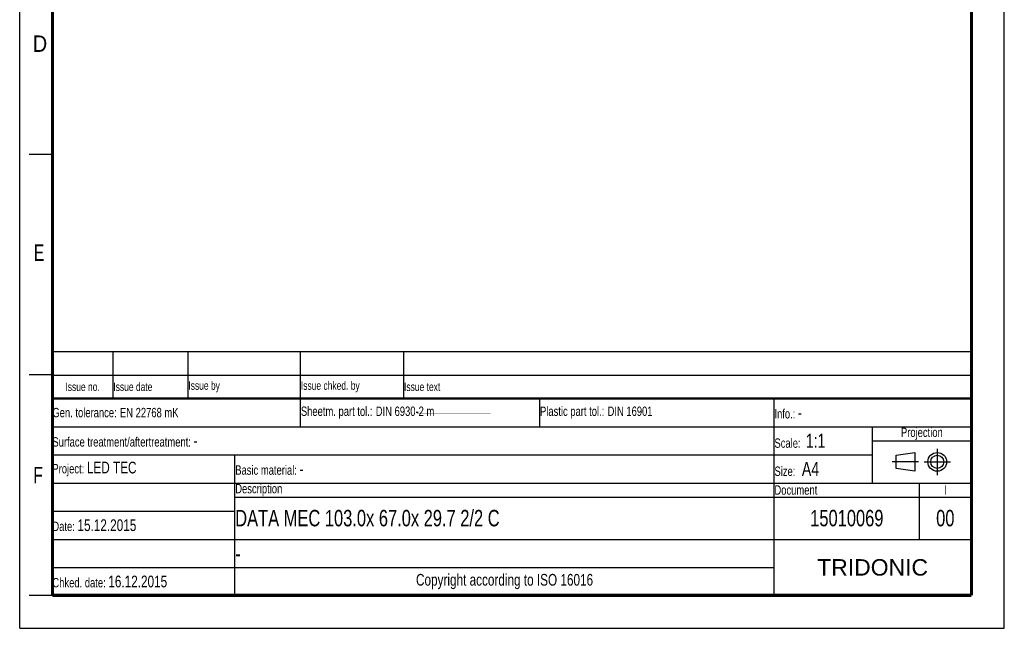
# Model space of a CAD drawing. Header units: millimetres. Extents: x 0 to 210, y 0 to 297.
# Tile 1 of 6: x 0 to 210, y 0 to 130. Entities that reach past the tile are written whole.
import ezdxf

# ---------------------------------------------------------------- set-up
doc = ezdxf.new("R2010")
doc.units = ezdxf.units.MM
doc.header["$LTSCALE"] = 19.36
doc.linetypes.add('CENTER', pattern=[0.6, 0.375, -0.075, 0.075, -0.075])
doc.layers.get('0').update_dxf_attribs({"linetype": 'CONTINUOUS'})
doc.layers.add('DEFAULT_1', color=7, linetype='CENTER')
doc.styles.add('TEXTSTYLE_2', font='txt', dxfattribs={"width": 0.75})
doc.styles.add('TEXTSTYLE_5', font='arial.ttf')

# ---------------------------------------------------------------- blocks, each defined once
blk = doc.blocks.new('PROJEKTIONSMETHODE_BL0', base_point=(192.31, 35.47))
at = {"color": 2, "linetype": 'Continuous'}
for p, q in [((186.91, 36.87), (190.91, 37.47)), ((186.91, 34.07), (186.91, 36.87)), ((190.91, 37.47), (190.91, 33.47)), ((190.91, 33.47), (186.91, 34.07))]:
    blk.add_line(p, q, dxfattribs=at)
for radius in [2, 1.4]:
    blk.add_circle((195.71, 35.47), radius, dxfattribs=at)
at = {"layer": 'DEFAULT_1', "color": 2, "linetype": 'CENTER'}
for p, q in [((195.71, 38.27), (195.71, 32.67)), ((191.71, 35.47), (186.11, 35.47)), ((192.91, 35.47), (198.5, 35.47))]:
    blk.add_line(p, q, dxfattribs=at)
blk = doc.blocks.new('*T13')
at = {"color": 0, "linetype": 'ByBlock', "lineweight": -2}
for p, q in [((0, 42), (196, 42)), ((0, 0), (0, 42)), ((53, 36), (53, 42)), ((104, 36), (104, 42)), ((154, 0), (154, 42)), ((196, 0), (196, 42)), ((0, 36), (196, 36)), ((175, 24), (175, 36)), ((175, 33), (196, 33)), ((0, 30), (175, 30)), ((39, 0), (39, 30)), ((0, 24), (196, 24)), ((185, 12), (185, 24)), ((39, 21), (196, 21)), ((0, 18), (39, 18)), ((0, 12), (196, 12)), ((0, 6), (154, 6)), ((0, 0), (196, 0))]:
    blk.add_line(p, q, dxfattribs=at)
at = {"color": 5, "linetype": 'Continuous'}
for s, insert, char_height, width, attachment_point, style in [('Gen. tolerance:\\H2.5; \\H2.0;EN 22768 mK', (0.06, 39), 2, 52.88, 4, 'TEXTSTYLE_2'), ('Sheetm. part tol.:\\H2.5; \\H2.0;DIN 6930-2 m', (53.06, 39), 2, 50.88, 4, 'TEXTSTYLE_2'), ('Plastic part tol.:\\H2.5; \\H2.0;DIN 16901', (104.06, 39), 2, 49.88, 4, 'TEXTSTYLE_2'), ('Info.: \\H2.5;-', (154.06, 39), 2, 41.88, 4, 'TEXTSTYLE_2'), ('Projection', (185.5, 34.5), 2, 20.88, 5, 'TEXTSTYLE_2'), ('Surface treatment/aftertreatment: \\H2.5;-', (0.06, 33), 2, 153.88, 4, 'TEXTSTYLE_2'), ('Scale:  \\H3.0;1:1', (154.06, 33), 2, 20.88, 4, 'TEXTSTYLE_2'), ('Project: \\H2.5;LED TEC', (0.06, 27), 2, 38.88, 4, 'TEXTSTYLE_2'), ('Basic material: \\H2.5;-', (39.06, 27), 2, 114.88, 4, 'TEXTSTYLE_2'), ('Size: \\H3.0; A4', (154.06, 27), 2, 20.88, 4, 'TEXTSTYLE_2'), ('Description', (39.06, 22.5), 2, 114.88, 4, 'TEXTSTYLE_2'), ('Document', (154.06, 22.5), 2, 30.88, 4, 'TEXTSTYLE_2'), ('I', (190.5, 22.5), 2, 10.88, 5, 'TEXTSTYLE_2'), ('Date: \\H2.5;15.12.2015', (0.06, 15), 2, 38.88, 4, 'TEXTSTYLE_2'), ('TRIDONIC', (175, 6), 3.5, 41.88, 5, 'TEXTSTYLE_5'), ('Chked. date: \\H2.5;16.12.2015', (0.06, 3), 2, 38.88, 4, 'TEXTSTYLE_2'), ('Copyright according to ISO 16016', (96.5, 3), 2.5, 114.88, 5, 'TEXTSTYLE_2')]:
    blk.add_mtext(s, dxfattribs=dict(at, insert=insert, char_height=char_height, width=width, attachment_point=attachment_point, style=style))
at = {"color": 7, "linetype": 'Continuous', "char_height": 3.5, "style": 'TEXTSTYLE_2'}
for s, insert, width, attachment_point in [('DATA MEC 103.0x 67.0x 29.7 2/2 C', (39.06, 16.5), 114.88, 4), ('15010069', (169.5, 16.5), 30.88, 5), ('00', (190.5, 16.5), 10.88, 5), ('-', (39.06, 9), 114.88, 4)]:
    blk.add_mtext(s, dxfattribs=dict(at, insert=insert, width=width, attachment_point=attachment_point))
blk = doc.blocks.new('*T14')
at = {"color": 0, "linetype": 'ByBlock', "lineweight": -2}
for p, q in [((0, 10), (196, 10)), ((0, 0), (0, 10)), ((13, 0), (13, 10)), ((29, 0), (29, 10)), ((53, 0), (53, 10)), ((75, 0), (75, 10)), ((196, 0), (196, 10)), ((0, 5), (196, 5)), ((0, 0), (196, 0))]:
    blk.add_line(p, q, dxfattribs=at)
at = {"color": 5, "linetype": 'Continuous', "char_height": 1.8, "style": 'TEXTSTYLE_2'}
for s, insert, width, attachment_point in [('Issue no.', (6.5, 2.5), 12.88, 5), ('Issue date ', (13.06, 2.5), 15.88, 4), ('Issue by ', (29.06, 2.5), 23.88, 4), ('Issue chked. by', (53.06, 2.5), 21.88, 4), ('Issue text ', (75.06, 2.5), 120.88, 4)]:
    blk.add_mtext(s, dxfattribs=dict(at, insert=insert, width=width, attachment_point=attachment_point))

msp = doc.modelspace()

# ---------------------------------------------------------------- linework, layer by layer
at = {"color": 2, "linetype": 'Continuous'}
for p, q in [((0, 0), (0, 297)), ((210, 0), (210, 297)), ((7, 101), (2, 101)), ((7, 54), (2, 54)), ((7, 7), (2, 7)), ((0, 0), (210, 0))]:
    msp.add_line(p, q, dxfattribs=at)
at = {"color": 7, "linetype": 'Continuous'}
for points, const_width in [([(7, 7), (7, 290)], 0.7), ([(203, 7), (203, 290)], 0.7), ([(7, 49), (203, 49)], 0.5), ([(7.399, 45.763), (160.804, 45.665)], 0.01), ([(7, 7), (203, 7)], 0.7)]:
    msp.add_lwpolyline(points, dxfattribs=dict(at, const_width=const_width))

# ---------------------------------------------------------------- block references
for name, p in [('*T14', (6.914, 48.96)), ('*T13', (6.914, 6.96))]:
    msp.add_blockref(name, p)
at = {"color": 2, "linetype": 'Continuous'}
msp.add_blockref('PROJEKTIONSMETHODE_BL0', (192.305, 35.47), dxfattribs=at)

# ---------------------------------------------------------------- texts
at = {"color": 5, "linetype": 'Continuous', "style": 'TEXTSTYLE_2'}
for s, width, p in [('D', 0.904762, (2.807, 122.857)), ('E', 0.714286, (3.002, 78.302)), ('F', 0.714286, (2.922, 30.897))]:
    msp.add_text(s, height=3.5, dxfattribs=dict(at, width=width)).set_placement(p)

doc.saveas('drawing.dxf')
